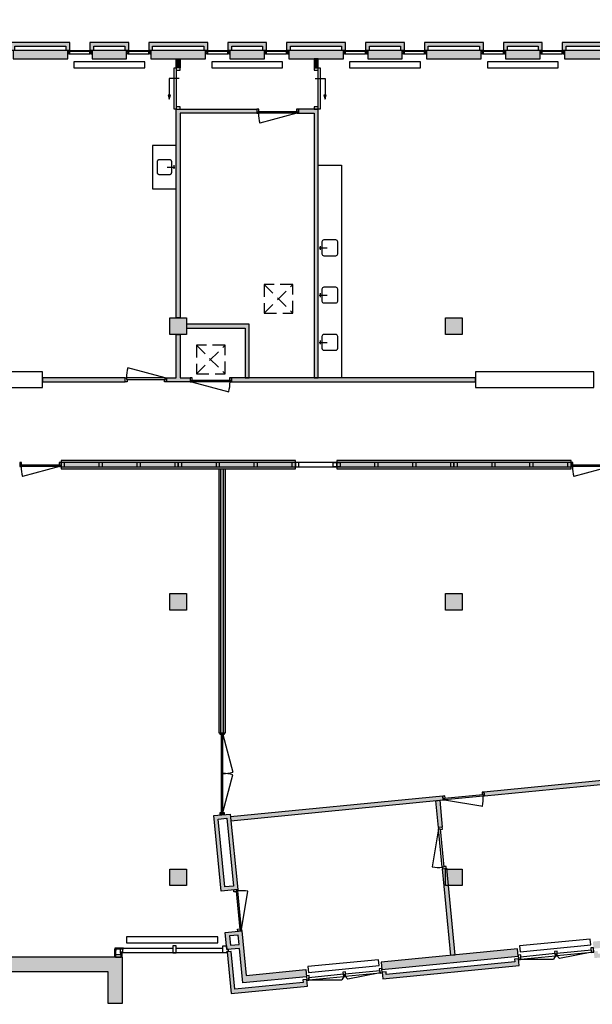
# Model space of a CAD drawing. Header units: millimetres. Extents: x 64796 to 111488, y -29982 to -2511.
# Tile 2 of 3: x 85040 to 99581, y -28156 to -3152. Entities that reach past the tile are written whole.
import ezdxf

# ---------------------------------------------------------------- set-up
doc = ezdxf.new("R2010")
doc.units = ezdxf.units.MM
doc.header["$LTSCALE"] = 100
doc.linetypes.add('DASHED2', pattern=[9.525, 6.35, -3.175])
doc.linetypes.add('HIDDEN2', pattern=[4.7625, 3.175, -1.5875])
for name, color, linetype in [('AA21----_BUITENWAND', 252, 'Continuous'), ('AA22----_BINNENWAND', 254, 'Continuous'), ('AA28----_KONSTRUKTIE', 8, 'Continuous'), ('AL21----_BUITENWAND', 3, 'Continuous'), ('AL22----_BINNENWAND', 2, 'Continuous'), ('AL28----_KONSTRUKTIE', 3, 'Continuous'), ('AL31----_BUITENKOZIJNEN', 1, 'Continuous'), ('AL32----_BINNENKOZIJNEN', 7, 'Continuous'), ('AL33----_VLOEROPENINGEN', 8, 'HIDDEN2'), ('AL51----_RADIATOREN', 8, 'Continuous'), ('AL74----_KEUKEN', 7, 'Continuous')]:
    doc.layers.add(name, color=color, linetype=linetype)

# ---------------------------------------------------------------- blocks, each defined once
blk = doc.blocks.new('*U6')
at = {"layer": 'AL32----_BINNENKOZIJNEN'}
blk.add_lwpolyline([(-35, 50), (-982, 304)], dxfattribs=at)
for points in [[(-1050, 50), (-1015, 50), (-1015, 9), (-1000, 9), (-1000, -50), (-1050, -50)], [(-1015, 9), (-35, 9), (-35, 50), (-1015, 50)], [(-50, -50), (-50, 9), (-35, 9), (-35, 50), (0, 50), (0, -50)]]:
    blk.add_lwpolyline(points, close=True, dxfattribs=at)
blk.add_arc((-35, 50), 980, 165, 180.0038, dxfattribs=at)
blk = doc.blocks.new('*U7')
at = {"layer": 'AL32----_BINNENKOZIJNEN'}
for points in [[(-1050, -50), (-1015, -50), (-1015, -9), (-1000, -9), (-1000, 50), (-1050, 50)], [(-50, 50), (-50, -9), (-35, -9), (-35, -50), (0, -50), (0, 50)], [(-1015, -9), (-35, -9), (-35, -50), (-1015, -50)]]:
    blk.add_lwpolyline(points, close=True, dxfattribs=at)
blk.add_lwpolyline([(-1015, -50), (-68, -304)], dxfattribs=at)
blk.add_arc((-1015, -50), 980, 345, 0.0038, dxfattribs=at)
blk = doc.blocks.new('*U11')
at = {"layer": 'AL32----_BINNENKOZIJNEN'}
for points in [[(-2015, 21), (-1059, 277)], [(-35, 21), (-991, 277)], [(-1025, -21), (-1025, 21)]]:
    blk.add_lwpolyline(points, dxfattribs=at)
for points in [[(-2050, 50), (-2015, 50), (-2015, -50), (-2050, -50)], [(-2015, 21), (-2015, -21), (-35, -21), (-35, 21)], [(-35, 50), (0, 50), (0, -50), (-35, -50)]]:
    blk.add_lwpolyline(points, close=True, dxfattribs=at)
for centre, start, end in [((-2015, 21), 359.9993, 15), ((-35, 21), 165, 180.0007)]:
    blk.add_arc(centre, 990, start, end, dxfattribs=at)
blk = doc.blocks.new('*U8')
at = {"layer": 'AL32----_BINNENKOZIJNEN'}
for points in [[(-1050, -50), (-1015, -50), (-1015, -9), (-1000, -9), (-1000, 50), (-1050, 50)], [(-50, 50), (-50, -9), (-35, -9), (-35, -50), (0, -50), (0, 50)], [(-1015, -9), (-35, -9), (-35, -50), (-1015, -50)]]:
    blk.add_lwpolyline(points, close=True, dxfattribs=at)
blk.add_lwpolyline([(-35, -50), (-982, -304)], dxfattribs=at)
blk.add_arc((-35, -50), 980, 179.9962, 195, dxfattribs=at)
blk = doc.blocks.new('33_kruipluik_730x730')
at = {"layer": 'AL33----_VLOEROPENINGEN', "linetype": 'DASHED2', "ltscale": 0.5}
for p, q in [((-365, 365), (365, -365)), ((-365, -365), (365, 365))]:
    blk.add_line(p, q, dxfattribs=at)
at = {"layer": 'AL33----_VLOEROPENINGEN'}
blk.add_lwpolyline([(-365, 365), (-365, -365), (365, -365), (365, 365)], close=True, dxfattribs=at)

msp = doc.modelspace()

# ---------------------------------------------------------------- hatches: boundary and pattern name
at = {"layer": 'AA21----_BUITENWAND'}
h = msp.add_hatch(color=256, dxfattribs=at)
h.paths.add_polyline_path([(68816, -3727), (68816, -3928), (68716, -3928), (68716, -3827), (68061, -3827), (65444, -3270), (65397, -3491), (67990, -4043), (67990, -4145), (65279, -3568), (65367, -3152), (68071, -3727)])
h.paths.add_polyline_path([(69324, -3727), (69324, -3928), (69424, -3928), (69424, -3827), (70208, -3827), (70208, -3928), (70308, -3928), (70308, -3727)])
h.paths.add_polyline_path([(70816, -3727), (70816, -3928), (70916, -3928), (70916, -3827), (72216, -3827), (72216, -3928), (72316, -3928), (72316, -3727)])
h.paths.add_polyline_path([(72824, -3727), (72824, -3928), (72924, -3928), (72924, -3827), (73708, -3827), (73708, -3928), (73808, -3928), (73808, -3727)])
h.paths.add_polyline_path([(74316, -3727), (74316, -3928), (74416, -3928), (74416, -3827), (75716, -3827), (75716, -3928), (75816, -3928), (75816, -3727)])
h.paths.add_polyline_path([(76324, -3727), (76324, -3928), (76424, -3928), (76424, -3827), (77208, -3827), (77208, -3928), (77308, -3928), (77308, -3727)])
h.paths.add_polyline_path([(77816, -3727), (77816, -3928), (77916, -3928), (77916, -3827), (79216, -3827), (79216, -3928), (79316, -3928), (79316, -3727)])
h.paths.add_polyline_path([(79824, -3727), (79824, -3928), (79924, -3928), (79924, -3827), (80708, -3827), (80708, -3928), (80808, -3928), (80808, -3727)])
h.paths.add_polyline_path([(81316, -3727), (81316, -3928), (81416, -3928), (81416, -3827), (82716, -3827), (82716, -3928), (82816, -3928), (82816, -3727)])
h.paths.add_polyline_path([(83324, -3727), (83324, -3928), (83424, -3928), (83424, -3827), (84208, -3827), (84208, -3928), (84308, -3928), (84308, -3727)])
h.paths.add_polyline_path([(84816, -3727), (84816, -3928), (84916, -3928), (84916, -3827), (86216, -3827), (86216, -3928), (86316, -3928), (86316, -3727)])
h.paths.add_polyline_path([(105816, -3727), (105816, -3928), (105916, -3928), (105916, -3827), (107449, -3827), (107449, -3928), (107549, -3928), (107549, -3727)])
h.paths.add_polyline_path([(102316, -3727), (102316, -3928), (102416, -3928), (102416, -3827), (103716, -3827), (103716, -3928), (103816, -3928), (103816, -3727)])
h.paths.add_polyline_path([(98816, -3727), (98816, -3928), (98916, -3928), (98916, -3827), (100216, -3827), (100216, -3928), (100316, -3928), (100316, -3727)])
h.paths.add_polyline_path([(95316, -3727), (95316, -3928), (95416, -3928), (95416, -3827), (96716, -3827), (96716, -3928), (96816, -3928), (96816, -3727)])
h.paths.add_polyline_path([(91816, -3727), (91816, -3928), (91916, -3928), (91916, -3827), (93216, -3827), (93216, -3928), (93316, -3928), (93316, -3727)])
h.paths.add_polyline_path([(88316, -3727), (88316, -3928), (88416, -3928), (88416, -3827), (89716, -3827), (89716, -3928), (89816, -3928), (89816, -3727)])
h.paths.add_polyline_path([(104324, -3727), (104324, -3928), (104424, -3928), (104424, -3827), (105208, -3827), (105208, -3928), (105308, -3928), (105308, -3727)])
h.paths.add_polyline_path([(100824, -3727), (100824, -3928), (100924, -3928), (100924, -3827), (101708, -3827), (101708, -3928), (101808, -3928), (101808, -3727)])
h.paths.add_polyline_path([(97324, -3727), (97324, -3928), (97424, -3928), (97424, -3827), (98208, -3827), (98208, -3928), (98308, -3928), (98308, -3727)])
h.paths.add_polyline_path([(93824, -3727), (93824, -3928), (93924, -3928), (93924, -3827), (94708, -3827), (94708, -3928), (94808, -3928), (94808, -3727)])
h.paths.add_polyline_path([(90324, -3727), (90324, -3928), (90424, -3928), (90424, -3827), (91208, -3827), (91208, -3928), (91308, -3928), (91308, -3727)])
h.paths.add_polyline_path([(86824, -3727), (86824, -3928), (86924, -3928), (86924, -3827), (87708, -3827), (87708, -3928), (87808, -3928), (87808, -3727)])
h.paths.add_polyline_path([(110272, -24183), (110071, -24183), (110071, -24283), (110172, -24283), (110172, -24933), (110730, -27554), (110508, -27601), (109960, -25026), (109864, -25035), (109868, -25072), (110431, -27720), (110847, -27631), (110272, -24933)])
h.paths.add_polyline_path([(110272, -22183), (110071, -22183), (110071, -22083), (110172, -22083), (110172, -20783), (110071, -20783), (110071, -20683), (110272, -20683)])
h.paths.add_polyline_path([(110272, -18683), (110071, -18683), (110071, -18583), (110172, -18583), (110172, -17283), (110071, -17283), (110071, -17183), (110272, -17183)])
h.paths.add_polyline_path([(110272, -15183), (110071, -15183), (110071, -15083), (110172, -15083), (110172, -13783), (110071, -13783), (110071, -13683), (110272, -13683)])
h.paths.add_polyline_path([(110272, -11683), (110071, -11683), (110071, -11583), (110172, -11583), (110172, -10283), (110071, -10283), (110071, -10183), (110272, -10183)])
h.paths.add_polyline_path([(110272, -23675), (110071, -23675), (110071, -23575), (110172, -23575), (110172, -22791), (110071, -22791), (110071, -22691), (110272, -22691)])
h.paths.add_polyline_path([(110272, -20175), (110071, -20175), (110071, -20075), (110172, -20075), (110172, -19291), (110071, -19291), (110071, -19191), (110272, -19191)])
h.paths.add_polyline_path([(110272, -16675), (110071, -16675), (110071, -16575), (110172, -16575), (110172, -15791), (110071, -15791), (110071, -15691), (110272, -15691)])
h.paths.add_polyline_path([(110272, -13175), (110071, -13175), (110071, -13075), (110172, -13075), (110172, -12291), (110071, -12291), (110071, -12191), (110272, -12191)])
h.paths.add_polyline_path([(110272, -9675), (110071, -9675), (110071, -9575), (110172, -9575), (110172, -8791), (110071, -8791), (110071, -8691), (110272, -8691)])
h.paths.add_polyline_path([(110272, -6450), (110071, -6450), (110071, -6550), (110172, -6550), (110172, -8083), (110071, -8083), (110071, -8183), (110272, -8183)])
h.paths.add_polyline_path([(105009, -26457), (104992, -26287), (105092, -26278), (105099, -26347), (106836, -26178), (106754, -25339), (106853, -25329), (106945, -26268)])
h.paths.add_polyline_path([(103097, -26643), (103080, -26474), (102981, -26484), (102988, -26554), (99724, -26872), (99717, -26803), (99618, -26813), (99634, -26982)])
h.paths.add_polyline_path([(97722, -27169), (97706, -26999), (97606, -27009), (97613, -27079), (94350, -27398), (94343, -27328), (94243, -27338), (94260, -27507)])
h.paths.add_polyline_path([(92348, -27694), (92332, -27524), (92232, -27534), (92239, -27604), (90502, -27774), (90408, -26817), (90309, -26826), (90412, -27883)])
h.paths.add_polyline_path([(67860, -9699), (67960, -9699), (67960, -7467), (68016, -7467), (68016, -7367), (67860, -7367)])
h = msp.add_hatch(color=256, dxfattribs=at)
h.paths.add_polyline_path([(105871, -3933), (105871, -4147), (107549, -4147), (107549, -3933)])
h.paths.add_polyline_path([(102371, -3933), (102371, -4147), (103761, -4147), (103761, -3933)])
h.paths.add_polyline_path([(98871, -3933), (98871, -4147), (100261, -4147), (100261, -3933)])
h.paths.add_polyline_path([(95371, -3933), (95371, -4147), (96761, -4147), (96761, -3933)])
h.paths.add_polyline_path([(91871, -3933), (91871, -4147), (93261, -4147), (93261, -3933)])
h.paths.add_polyline_path([(88371, -3933), (88371, -4147), (89761, -4147), (89761, -3933)])
h.paths.add_polyline_path([(84871, -3933), (84871, -4147), (86261, -4147), (86261, -3933)])
h.paths.add_polyline_path([(81371, -3933), (81371, -4147), (82761, -4147), (82761, -3933)])
h.paths.add_polyline_path([(77871, -3933), (77871, -4147), (79261, -4147), (79261, -3933)])
h.paths.add_polyline_path([(74371, -3933), (74371, -4147), (75761, -4147), (75761, -3933)])
h.paths.add_polyline_path([(70871, -3933), (70871, -4147), (72261, -4147), (72261, -3933)])
h.paths.add_polyline_path([(104379, -3933), (104379, -4147), (105253, -4147), (105253, -3933)])
h.paths.add_polyline_path([(100879, -3933), (100879, -4147), (101753, -4147), (101753, -3933)])
h.paths.add_polyline_path([(97379, -3933), (97379, -4147), (98253, -4147), (98253, -3933)])
h.paths.add_polyline_path([(93879, -3933), (93879, -4147), (94753, -4147), (94753, -3933)])
h.paths.add_polyline_path([(90379, -3933), (90379, -4147), (91253, -4147), (91253, -3933)])
h.paths.add_polyline_path([(86879, -3933), (86879, -4147), (87753, -4147), (87753, -3933)])
h.paths.add_polyline_path([(83379, -3933), (83379, -4147), (84253, -4147), (84253, -3933)])
h.paths.add_polyline_path([(79879, -3933), (79879, -4147), (80753, -4147), (80753, -3933)])
h.paths.add_polyline_path([(76379, -3933), (76379, -4147), (77253, -4147), (77253, -3933)])
h.paths.add_polyline_path([(72879, -3933), (72879, -4147), (73753, -4147), (73753, -3933)])
h.paths.add_polyline_path([(69379, -3933), (69379, -4147), (70253, -4147), (70253, -3933)])
h.paths.add_polyline_path([(66066, -9341), (64796, -9341), (64796, -9711), (65696, -9711), (65696, -17136), (66066, -17131)])
h.paths.add_polyline_path([(65696, -19131), (65696, -24311), (65196, -24311), (65196, -24551), (66066, -24551), (66066, -19131)])
h.paths.add_polyline_path([(65696, -25821), (66066, -25821), (66066, -26921), (65066, -26921), (65066, -26551), (65696, -26551)])
h = msp.add_hatch(color=256, dxfattribs=at)
h.paths.add_polyline_path([(90369, -26418), (90393, -26657), (90612, -26636), (90588, -26397)], flags=16)
h.paths.add_polyline_path([(92307, -27276), (92325, -27455), (90707, -27613), (90621, -26735), (90303, -26767), (90260, -26329), (90678, -26288), (90789, -27424)])
h.paths.add_polyline_path([(94219, -27089), (94237, -27268), (97699, -26930), (97682, -26751)])
h.paths.add_polyline_path([(99594, -26564), (99611, -26743), (103074, -26405), (103056, -26225)])
h.paths.add_polyline_path([(106610, -25303), (106431, -25321), (106486, -25890), (104968, -26039), (104985, -26218), (106683, -26052)])
h.paths.add_polyline_path([(109852, -24238), (110066, -24238), (110066, -24964), (109852, -24964)])
h.paths.add_polyline_path([(109852, -20738), (110066, -20738), (110066, -22128), (109852, -22128)])
h.paths.add_polyline_path([(109852, -17238), (110066, -17238), (110066, -18628), (109852, -18628)])
h.paths.add_polyline_path([(109852, -13738), (110066, -13738), (110066, -15128), (109852, -15128)])
h.paths.add_polyline_path([(109852, -10238), (110066, -10238), (110066, -11628), (109852, -11628)])
h.paths.add_polyline_path([(109852, -22746), (110066, -22746), (110066, -23620), (109852, -23620)])
h.paths.add_polyline_path([(109852, -19246), (110066, -19246), (110066, -20120), (109852, -20120)])
h.paths.add_polyline_path([(109852, -15746), (110066, -15746), (110066, -16620), (109852, -16620)])
h.paths.add_polyline_path([(109852, -12246), (110066, -12246), (110066, -13120), (109852, -13120)])
h.paths.add_polyline_path([(109852, -8746), (110066, -8746), (110066, -9620), (109852, -9620)])
h.paths.add_polyline_path([(109852, -6450), (110066, -6450), (110066, -8128), (109852, -8128)])
h = msp.add_hatch(color=256, dxfattribs=at)
h.paths.add_polyline_path([(70070, -26956), (70070, -28156), (70440, -28156), (70440, -27326), (76210, -27326), (76210, -26956)])
h.paths.add_polyline_path([(77595, -27326), (77872, -27326), (77872, -26956), (77595, -26956)])
h.paths.add_polyline_path([(80205, -27326), (79860, -27326), (79860, -26956), (80205, -26956)])
h.paths.add_polyline_path([(87650, -28126), (87650, -26956), (81590, -26956), (81590, -27326), (87280, -27326), (87280, -28126)])
at = {"layer": 'AA22----_BINNENWAND'}
for points in [[(89016, -4147), (89116, -4147), (89116, -4377), (89016, -4377)], [(92517, -4147), (92517, -4377), (92617, -4377), (92617, -4147)], [(89016, -5427), (91066, -5427), (91066, -5527), (89116, -5527), (89116, -10723), (89016, -10723)], [(92616, -5427), (92116, -5427), (92116, -5527), (92516, -5527), (92516, -12246), (92616, -12246)], [(89276, -10883), (89276, -10983), (90766, -10983), (90766, -12246), (90866, -12246), (90866, -10883)], [(89016, -11143), (89116, -11143), (89116, -12246), (89366, -12246), (89366, -12346), (88766, -12346), (88766, -12246), (89016, -12246)], [(85616, -12246), (85616, -12346), (87716, -12346), (87716, -12246)], [(90416, -12246), (90416, -12346), (96616, -12346), (96616, -12246)], [(86090, -14346), (86090, -14556), (92040, -14556), (92040, -14346)], [(93092, -14346), (93092, -14556), (99040, -14556), (99040, -14346)], [(90104, -14556), (90254, -14556), (90254, -21270), (90104, -21270)]]:
    msp.add_hatch(color=256, dxfattribs=at).paths.add_polyline_path(points)
h = msp.add_hatch(color=256, dxfattribs=at)
h.paths.add_polyline_path([(95775, -24712), (95874, -24702), (96090, -26906), (95990, -26916)])
h.paths.add_polyline_path([(95606, -22985), (95706, -22975), (95772, -23657), (95673, -23667)])
h.paths.add_polyline_path([(90395, -23394), (90405, -23493), (95794, -22967), (95785, -22867)])
h.paths.add_polyline_path([(100854, -22472), (100954, -22463), (101338, -26393), (101238, -26404)])
h.paths.add_polyline_path([(96830, -22765), (96839, -22865), (104828, -22082), (104819, -21984)])
h = msp.add_hatch(color=256, dxfattribs=at)
h.paths.add_polyline_path([(90080, -23455), (90299, -23433), (90467, -25153), (90248, -25174)], flags=16)
h.paths.add_polyline_path([(89970, -23365), (90388, -23324), (90576, -25243), (90158, -25284)])
at = {"layer": 'AA28----_KONSTRUKTIE'}
h = msp.add_hatch(color=256, dxfattribs=at)
h.dxf.hatch_style = 1
h.paths.add_polyline_path([(88856, -10723), (88856, -11143), (89276, -11143), (89276, -10723)])
h = msp.add_hatch(color=256, dxfattribs=at)
h.dxf.hatch_style = 1
h.paths.add_polyline_path([(95856, -10723), (95856, -11143), (96276, -11143), (96276, -10723)])
h = msp.add_hatch(color=256, dxfattribs=at)
h.dxf.hatch_style = 1
h.paths.add_polyline_path([(88856, -17723), (88856, -18143), (89276, -18143), (89276, -17723)])
h = msp.add_hatch(color=256, dxfattribs=at)
h.dxf.hatch_style = 1
h.paths.add_polyline_path([(95856, -17723), (95856, -18143), (96276, -18143), (96276, -17723)])
h = msp.add_hatch(color=256, dxfattribs=at)
h.dxf.hatch_style = 1
h.paths.add_polyline_path([(88856, -24723), (88856, -25143), (89276, -25143), (89276, -24723)])
h = msp.add_hatch(color=256, dxfattribs=at)
h.dxf.hatch_style = 1
h.paths.add_polyline_path([(95856, -24723), (95856, -25143), (96276, -25143), (96276, -24723)])

# ---------------------------------------------------------------- linework, layer by layer
at = {"layer": 'AL21----_BUITENWAND'}
for points in [[(84816, -3727), (84816, -3928), (84916, -3928), (84916, -3827), (86216, -3827), (86216, -3928), (86316, -3928), (86316, -3727)], [(86824, -3727), (86824, -3928), (86924, -3928), (86924, -3827), (87708, -3827), (87708, -3928), (87808, -3928), (87808, -3727)], [(88316, -3727), (88316, -3928), (88416, -3928), (88416, -3827), (89716, -3827), (89716, -3928), (89816, -3928), (89816, -3727)], [(90324, -3727), (90324, -3928), (90424, -3928), (90424, -3827), (91208, -3827), (91208, -3928), (91308, -3928), (91308, -3727)], [(91816, -3727), (91816, -3928), (91916, -3928), (91916, -3827), (93216, -3827), (93216, -3928), (93316, -3928), (93316, -3727)], [(93824, -3727), (93824, -3928), (93924, -3928), (93924, -3827), (94708, -3827), (94708, -3928), (94808, -3928), (94808, -3727)], [(95316, -3727), (95316, -3928), (95416, -3928), (95416, -3827), (96716, -3827), (96716, -3928), (96816, -3928), (96816, -3727)], [(97324, -3727), (97324, -3928), (97424, -3928), (97424, -3827), (98208, -3827), (98208, -3928), (98308, -3928), (98308, -3727)], [(98816, -3727), (98816, -3928), (98916, -3928), (98916, -3827), (100216, -3827), (100216, -3928), (100316, -3928), (100316, -3727)], [(84871, -3933), (84871, -4147), (86261, -4147), (86261, -3933)], [(86879, -3933), (86879, -4147), (87753, -4147), (87753, -3933)], [(88371, -3933), (88371, -4147), (89761, -4147), (89761, -3933)], [(90379, -3933), (90379, -4147), (91253, -4147), (91253, -3933)], [(91871, -3933), (91871, -4147), (93261, -4147), (93261, -3933)], [(93879, -3933), (93879, -4147), (94753, -4147), (94753, -3933)], [(95371, -3933), (95371, -4147), (96761, -4147), (96761, -3933)], [(97379, -3933), (97379, -4147), (98253, -4147), (98253, -3933)], [(98871, -3933), (98871, -4147), (100261, -4147), (100261, -3933)], [(92307, -27276), (92325, -27455), (90707, -27613), (90621, -26735), (90303, -26767), (90260, -26329), (90678, -26288), (90789, -27424)], [(90369, -26418), (90393, -26657), (90612, -26636), (90588, -26397)], [(94219, -27089), (94237, -27268), (97699, -26930), (97682, -26751)], [(87650, -28126), (87650, -26956), (81590, -26956), (81590, -27326), (87280, -27326), (87280, -28126)], [(92348, -27694), (92332, -27524), (92232, -27534), (92239, -27604), (90502, -27774), (90408, -26817), (90309, -26826), (90412, -27883)], [(97722, -27169), (97706, -26999), (97606, -27009), (97613, -27079), (94350, -27398), (94343, -27328), (94243, -27338), (94260, -27507)]]:
    msp.add_lwpolyline(points, close=True, dxfattribs=at)
at = {"layer": 'AL22----_BINNENWAND'}
for points in [[(89016, -4147), (89116, -4147), (89116, -4377), (89016, -4377)], [(92517, -4147), (92517, -4377), (92617, -4377), (92617, -4147)], [(89016, -5427), (91066, -5427), (91066, -5527), (89116, -5527), (89116, -10723), (89016, -10723)], [(92616, -5427), (92116, -5427), (92116, -5527), (92516, -5527), (92516, -12246), (92616, -12246)], [(89276, -10883), (89276, -10983), (90766, -10983), (90766, -12246), (90866, -12246), (90866, -10883)], [(89016, -11143), (89116, -11143), (89116, -12246), (89366, -12246), (89366, -12346), (88766, -12346), (88766, -12246), (89016, -12246)], [(85616, -12246), (85616, -12346), (87716, -12346), (87716, -12246)], [(90416, -12246), (90416, -12346), (96616, -12346), (96616, -12246)], [(86090, -14346), (86090, -14556), (92040, -14556), (92040, -14346)], [(93092, -14346), (93092, -14556), (99040, -14556), (99040, -14346)], [(90104, -14556), (90254, -14556), (90254, -21270), (90104, -21270)], [(96830, -22765), (96839, -22865), (104828, -22082), (104819, -21984)], [(90395, -23394), (90405, -23493), (95794, -22967), (95785, -22867)], [(95606, -22985), (95706, -22975), (95772, -23657), (95673, -23667)], [(89970, -23365), (90388, -23324), (90576, -25243), (90158, -25284)], [(90080, -23455), (90299, -23433), (90467, -25153), (90248, -25174)], [(95775, -24712), (95874, -24702), (96090, -26906), (95990, -26916)]]:
    msp.add_lwpolyline(points, close=True, dxfattribs=at)
for points in [[(90142, -14556), (90142, -21270)], [(90217, -21270), (90217, -14556)]]:
    msp.add_lwpolyline(points, dxfattribs=at)
at = {"layer": 'AL28----_KONSTRUKTIE'}
for points in [[(88856, -10723), (89276, -10723), (89276, -11143), (88856, -11143)], [(95856, -10723), (96276, -10723), (96276, -11143), (95856, -11143)], [(88856, -17723), (89276, -17723), (89276, -18143), (88856, -18143)], [(95856, -17723), (96276, -17723), (96276, -18143), (95856, -18143)], [(88856, -24723), (89276, -24723), (89276, -25143), (88856, -25143)], [(95856, -24723), (96276, -24723), (96276, -25143), (95856, -25143)]]:
    msp.add_lwpolyline(points, close=True, dxfattribs=at)
at = {"layer": 'AL31----_BUITENKOZIJNEN'}
for points in [[(86261, -3933), (86291, -3933), (86291, -4008), (86267, -4008), (86267, -3998), (86261, -3998)], [(86316, -3967), (86296, -3967), (86296, -3977), (86291, -3977), (86291, -4023), (86316, -4023)], [(86824, -3967), (86844, -3967), (86844, -3977), (86849, -3977), (86849, -4023), (86824, -4023)], [(86879, -3933), (86849, -3933), (86849, -4008), (86873, -4008), (86873, -3998), (86879, -3998)], [(87753, -3933), (87783, -3933), (87783, -4008), (87759, -4008), (87759, -3998), (87753, -3998)], [(87808, -3967), (87788, -3967), (87788, -3977), (87783, -3977), (87783, -4023), (87808, -4023)], [(88316, -3967), (88336, -3967), (88336, -3977), (88341, -3977), (88341, -4023), (88316, -4023)], [(88371, -3933), (88341, -3933), (88341, -4008), (88365, -4008), (88365, -3998), (88371, -3998)], [(89761, -3933), (89791, -3933), (89791, -4008), (89767, -4008), (89767, -3998), (89761, -3998)], [(89816, -3967), (89796, -3967), (89796, -3977), (89791, -3977), (89791, -4023), (89816, -4023)], [(90324, -3967), (90344, -3967), (90344, -3977), (90349, -3977), (90349, -4023), (90324, -4023)], [(90379, -3933), (90349, -3933), (90349, -4008), (90373, -4008), (90373, -3998), (90379, -3998)], [(91253, -3933), (91283, -3933), (91283, -4008), (91259, -4008), (91259, -3998), (91253, -3998)], [(91308, -3967), (91288, -3967), (91288, -3977), (91283, -3977), (91283, -4023), (91308, -4023)], [(91816, -3967), (91836, -3967), (91836, -3977), (91841, -3977), (91841, -4023), (91816, -4023)], [(91871, -3933), (91841, -3933), (91841, -4008), (91865, -4008), (91865, -3998), (91871, -3998)], [(93261, -3933), (93291, -3933), (93291, -4008), (93267, -4008), (93267, -3998), (93261, -3998)], [(93316, -3967), (93296, -3967), (93296, -3977), (93291, -3977), (93291, -4023), (93316, -4023)], [(93824, -3967), (93844, -3967), (93844, -3977), (93849, -3977), (93849, -4023), (93824, -4023)], [(93879, -3933), (93849, -3933), (93849, -4008), (93873, -4008), (93873, -3998), (93879, -3998)], [(94753, -3933), (94783, -3933), (94783, -4008), (94759, -4008), (94759, -3998), (94753, -3998)], [(94808, -3967), (94788, -3967), (94788, -3977), (94783, -3977), (94783, -4023), (94808, -4023)], [(95316, -3967), (95336, -3967), (95336, -3977), (95341, -3977), (95341, -4023), (95316, -4023)], [(95371, -3933), (95341, -3933), (95341, -4008), (95365, -4008), (95365, -3998), (95371, -3998)], [(96761, -3933), (96791, -3933), (96791, -4008), (96767, -4008), (96767, -3998), (96761, -3998)], [(96816, -3967), (96796, -3967), (96796, -3977), (96791, -3977), (96791, -4023), (96816, -4023)], [(97324, -3967), (97344, -3967), (97344, -3977), (97349, -3977), (97349, -4023), (97324, -4023)], [(97379, -3933), (97349, -3933), (97349, -4008), (97373, -4008), (97373, -3998), (97379, -3998)], [(98253, -3933), (98283, -3933), (98283, -4008), (98259, -4008), (98259, -3998), (98253, -3998)], [(98308, -3967), (98288, -3967), (98288, -3977), (98283, -3977), (98283, -4023), (98308, -4023)], [(98816, -3967), (98836, -3967), (98836, -3977), (98841, -3977), (98841, -4023), (98816, -4023)], [(98871, -3933), (98841, -3933), (98841, -4008), (98865, -4008), (98865, -3998), (98871, -3998)], [(86291, -4008), (86291, -4018), (86286, -4018), (86286, -4023), (86261, -4023), (86261, -4018), (86263, -4008)], [(86849, -4008), (86849, -4018), (86854, -4018), (86854, -4023), (86879, -4023), (86879, -4018), (86877, -4008)], [(87783, -4008), (87783, -4018), (87778, -4018), (87778, -4023), (87753, -4023), (87753, -4018), (87755, -4008)], [(88341, -4008), (88341, -4018), (88346, -4018), (88346, -4023), (88371, -4023), (88371, -4018), (88369, -4008)], [(89791, -4008), (89791, -4018), (89786, -4018), (89786, -4023), (89761, -4023), (89761, -4018), (89763, -4008)], [(90349, -4008), (90349, -4018), (90354, -4018), (90354, -4023), (90379, -4023), (90379, -4018), (90377, -4008)], [(91283, -4008), (91283, -4018), (91278, -4018), (91278, -4023), (91253, -4023), (91253, -4018), (91255, -4008)], [(91841, -4008), (91841, -4018), (91846, -4018), (91846, -4023), (91871, -4023), (91871, -4018), (91869, -4008)], [(93291, -4008), (93291, -4018), (93286, -4018), (93286, -4023), (93261, -4023), (93261, -4018), (93263, -4008)], [(93849, -4008), (93849, -4018), (93854, -4018), (93854, -4023), (93879, -4023), (93879, -4018), (93877, -4008)], [(94783, -4008), (94783, -4018), (94778, -4018), (94778, -4023), (94753, -4023), (94753, -4018), (94755, -4008)], [(95341, -4008), (95341, -4018), (95346, -4018), (95346, -4023), (95371, -4023), (95371, -4018), (95369, -4008)], [(96791, -4008), (96791, -4018), (96786, -4018), (96786, -4023), (96761, -4023), (96761, -4018), (96763, -4008)], [(97349, -4008), (97349, -4018), (97354, -4018), (97354, -4023), (97379, -4023), (97379, -4018), (97377, -4008)], [(98283, -4008), (98283, -4018), (98278, -4018), (98278, -4023), (98253, -4023), (98253, -4018), (98255, -4008)], [(98841, -4008), (98841, -4018), (98846, -4018), (98846, -4023), (98871, -4023), (98871, -4018), (98869, -4008)], [(87459, -26733), (87459, -26743), (87677, -26743), (87677, -26733)], [(87469, -26743), (87469, -26793), (87494, -26793), (87494, -26743)], [(87594, -26743), (87594, -26857), (87619, -26857), (87619, -26822), (87661, -26822), (87661, -26743)], [(88925, -26667), (88925, -26847), (89015, -26847), (89015, -26667)], [(90199, -26847), (90199, -26667), (90293, -26667), (90303, -26768), (90335, -26768), (90335, -26824), (90309, -26826), (90289, -26826), (90289, -26847)], [(99542, -26726), (99547, -26780), (99562, -26779), (99568, -26838), (99620, -26832), (99609, -26719)], [(87459, -26937), (87459, -26755), (87469, -26755), (87469, -26937)], [(87469, -26899), (87469, -26956), (87619, -26956), (87619, -26899)], [(87619, -26937), (87619, -26822), (87631, -26822), (87631, -26937)], [(97697, -26906), (97708, -27019), (97760, -27014), (97754, -26955), (97769, -26954), (97764, -26899), (97697, -26906)], [(97754, -26955), (97759, -27009), (98645, -26923), (98640, -26869)], [(98619, -26816), (98625, -26870), (98640, -26869), (98645, -26928), (98682, -26924), (98677, -26865), (98691, -26864), (98686, -26809)], [(98677, -26865), (98682, -26919), (99568, -26833), (99562, -26779)], [(94168, -27251), (94173, -27305), (94188, -27304), (94194, -27363), (94245, -27358), (94234, -27244)], [(92322, -27431), (92334, -27544), (92385, -27539), (92380, -27481), (92394, -27479), (92389, -27424), (92322, -27431)], [(92380, -27481), (92385, -27534), (93271, -27448), (93265, -27394)], [(93245, -27341), (93250, -27396), (93265, -27394), (93271, -27453), (93308, -27449), (93302, -27391), (93317, -27389), (93312, -27334)], [(93302, -27391), (93307, -27444), (94193, -27358), (94188, -27304)]]:
    msp.add_lwpolyline(points, close=True, dxfattribs=at)
for points in [[(86291, -3933), (86316, -3933), (86316, -3935, -0.412471), (86313, -3937), (86300, -3937, 0.412471), (86295, -3942), (86295, -3971, -0.414214), (86292, -3973), (86291, -3973)], [(86849, -3933), (86824, -3933), (86824, -3935, 0.412471), (86826, -3937), (86840, -3937, -0.412471), (86845, -3942), (86845, -3971, 0.414214), (86847, -3973), (86849, -3973)], [(87783, -3933), (87808, -3933), (87808, -3934, -0.412471), (87805, -3937), (87792, -3937, 0.412471), (87787, -3942), (87787, -3970, -0.414214), (87784, -3973), (87783, -3973)], [(88341, -3933), (88316, -3933), (88316, -3934, 0.412471), (88318, -3937), (88332, -3937, -0.412471), (88337, -3942), (88337, -3970, 0.414214), (88339, -3973), (88341, -3973)], [(89791, -3933), (89816, -3933), (89816, -3934, -0.412471), (89813, -3937), (89800, -3937, 0.412471), (89795, -3942), (89795, -3970, -0.414214), (89792, -3973), (89791, -3973)], [(90349, -3933), (90324, -3933), (90324, -3934, 0.412471), (90326, -3937), (90340, -3937, -0.412471), (90345, -3942), (90345, -3970, 0.414214), (90347, -3973), (90349, -3973)], [(91283, -3933), (91308, -3933), (91308, -3935, -0.412471), (91305, -3937), (91292, -3937, 0.412471), (91287, -3942), (91287, -3971, -0.414214), (91284, -3973), (91283, -3973)], [(91841, -3933), (91816, -3933), (91816, -3935, 0.412471), (91818, -3937), (91832, -3937, -0.412471), (91837, -3942), (91837, -3971, 0.414214), (91839, -3973), (91841, -3973)], [(93291, -3933), (93316, -3933), (93316, -3935, -0.412471), (93313, -3937), (93300, -3937, 0.412471), (93295, -3942), (93295, -3971, -0.414214), (93292, -3973), (93291, -3973)], [(93849, -3933), (93824, -3933), (93824, -3935, 0.412471), (93826, -3937), (93840, -3937, -0.412471), (93845, -3942), (93845, -3971, 0.414214), (93847, -3973), (93849, -3973)], [(94783, -3933), (94808, -3933), (94808, -3935, -0.412471), (94805, -3937), (94792, -3937, 0.412471), (94787, -3942), (94787, -3971, -0.414214), (94784, -3973), (94783, -3973)], [(95341, -3933), (95316, -3933), (95316, -3935, 0.412471), (95318, -3937), (95332, -3937, -0.412471), (95337, -3942), (95337, -3971, 0.414214), (95339, -3973), (95341, -3973)], [(96791, -3933), (96816, -3933), (96816, -3935, -0.412471), (96813, -3937), (96800, -3937, 0.412471), (96795, -3942), (96795, -3971, -0.414214), (96792, -3973), (96791, -3973)], [(97349, -3933), (97324, -3933), (97324, -3935, 0.412471), (97326, -3937), (97340, -3937, -0.412471), (97345, -3942), (97345, -3971, 0.414214), (97347, -3973), (97349, -3973)], [(98283, -3933), (98308, -3933), (98308, -3935, -0.412471), (98305, -3937), (98292, -3937, 0.412471), (98287, -3942), (98287, -3971, -0.414214), (98284, -3973), (98283, -3973)], [(98841, -3933), (98816, -3933), (98816, -3935, 0.412471), (98818, -3937), (98832, -3937, -0.412471), (98837, -3942), (98837, -3971, 0.414214), (98839, -3973), (98841, -3973)]]:
    msp.add_lwpolyline(points, format="xyb", close=True, dxfattribs=at)
for points in [[(86845, -3944), (86295, -3944)], [(86845, -3961), (86295, -3961)], [(88337, -3944), (87787, -3944)], [(88337, -3961), (87787, -3961)], [(90345, -3944), (89795, -3944)], [(90345, -3961), (89795, -3961)], [(91837, -3944), (91287, -3944)], [(91837, -3961), (91287, -3961)], [(93845, -3944), (93295, -3944)], [(93845, -3961), (93295, -3961)], [(95337, -3944), (94787, -3944)], [(95337, -3961), (94787, -3961)], [(97345, -3944), (96795, -3944)], [(97345, -3961), (96795, -3961)], [(98837, -3944), (98287, -3944)], [(98837, -3961), (98287, -3961)], [(86316, -4018), (86824, -4018)], [(87808, -4018), (88316, -4018)], [(89816, -4018), (90324, -4018)], [(91308, -4018), (91816, -4018)], [(93316, -4018), (93824, -4018)], [(94808, -4018), (95316, -4018)], [(96816, -4018), (97324, -4018)], [(98308, -4018), (98816, -4018)], [(87677, -26733), (88925, -26733)], [(89015, -26733), (90199, -26733)], [(90199, -26847), (87631, -26847)], [(98645, -26923), (98595, -27009)], [(98682, -26919), (98748, -26994)], [(99568, -26833), (98748, -26994)], [(97759, -27009), (98595, -27009)], [(93271, -27448), (93221, -27534)], [(93307, -27444), (93373, -27519)], [(94193, -27358), (93373, -27519)], [(92385, -27534), (93221, -27534)]]:
    msp.add_lwpolyline(points, dxfattribs=at)
at = {"layer": 'AL32----_BINNENKOZIJNEN'}
for points in [[(88966, -4377), (89016, -4377), (89016, -5427), (88966, -5427)], [(89016, -4377), (89016, -4437), (89116, -4437), (89116, -4377)], [(92517, -4377), (92517, -4437), (92617, -4437), (92617, -4377)], [(92616, -5427), (92617, -4377), (92667, -4377), (92667, -5427)], [(89016, -5367), (89016, -5427), (89116, -5427), (89116, -5367)], [(92517, -5367), (92516, -5427), (92616, -5427), (92616, -5367)], [(82616, -12096), (82616, -12496), (85616, -12496), (85616, -12096)], [(96616, -12096), (96616, -12496), (99616, -12496), (99616, -12095)], [(86090, -14394), (86090, -14508), (92040, -14508), (92040, -14394)], [(86090, -14394), (86090, -14508), (86180, -14508), (86180, -14394)], [(87053, -14394), (87053, -14508), (87143, -14508), (87143, -14394)], [(88014, -14394), (88014, -14508), (88104, -14508), (88104, -14394)], [(88976, -14394), (88976, -14508), (89066, -14508), (89066, -14394)], [(89066, -14394), (89066, -14508), (89156, -14508), (89156, -14394)], [(90027, -14394), (90027, -14508), (90117, -14508), (90117, -14394)], [(90989, -14394), (90989, -14508), (91079, -14508), (91079, -14394)], [(91950, -14394), (91950, -14508), (92040, -14508), (92040, -14394)], [(92040, -14394), (92040, -14508), (93092, -14508), (93092, -14394)], [(92040, -14394), (92040, -14508), (92130, -14508), (92130, -14394)], [(93002, -14394), (93092, -14394), (93092, -14508), (93002, -14508)], [(93092, -14394), (93092, -14508), (99040, -14508), (99040, -14394)], [(93092, -14394), (93182, -14394), (93182, -14508), (93092, -14508)], [(94053, -14394), (94053, -14508), (94143, -14508), (94143, -14394)], [(95014, -14394), (95014, -14508), (95104, -14508), (95104, -14394)], [(95976, -14394), (95976, -14508), (96066, -14508), (96066, -14394)], [(96066, -14394), (96066, -14508), (96156, -14508), (96156, -14394)], [(97027, -14394), (97027, -14508), (97117, -14508), (97117, -14394)], [(97989, -14394), (97989, -14508), (98079, -14508), (98079, -14394)], [(98950, -14394), (98950, -14508), (99040, -14508), (99040, -14394)], [(90129, -23349), (90129, -23320), (90229, -23320), (90229, -23339)]]:
    msp.add_lwpolyline(points, close=True, dxfattribs=at)
for points in [[(89091, -4645), (88840, -4645), (88840, -5171), (88867, -5070), (88812, -5070), (88840, -5171)], [(92541, -4645), (92793, -4645), (92793, -5171), (92820, -5070), (92766, -5070), (92793, -5171)]]:
    msp.add_lwpolyline(points, dxfattribs=at)
at = {"layer": 'AL51----_RADIATOREN'}
for points in [[(86416, -4222), (86416, -4372), (88216, -4372), (88216, -4222)], [(89916, -4222), (89916, -4372), (91716, -4372), (91716, -4222)], [(93416, -4222), (93416, -4372), (95216, -4372), (95216, -4222)], [(96916, -4222), (96916, -4372), (98716, -4372), (98716, -4222)], [(87749, -26442), (87749, -26592), (90075, -26592), (90075, -26442)], [(97735, -26675), (97750, -26824), (99541, -26649), (99527, -26500)], [(92361, -27200), (92375, -27349), (94167, -27174), (94152, -27025)]]:
    msp.add_lwpolyline(points, close=True, dxfattribs=at)
at = {"layer": 'AL74----_KEUKEN'}
for points in [[(89016, -6344), (88416, -6344), (88416, -7447), (89016, -7447)], [(88901, -6761), (88901, -6756), (88900, -6751), (88899, -6746), (88897, -6742), (88895, -6737), (88893, -6733), (88890, -6729), (88886, -6725), (88883, -6722), (88879, -6719), (88875, -6717), (88870, -6714), (88865, -6713), (88861, -6712), (88856, -6711), (88851, -6711), (88581, -6711), (88576, -6711), (88571, -6712), (88566, -6713), (88562, -6714), (88557, -6717), (88553, -6719), (88549, -6722), (88546, -6725), (88542, -6729), (88539, -6733), (88537, -6737), (88535, -6742), (88533, -6746), (88532, -6751), (88531, -6756), (88531, -6761), (88531, -7031), (88531, -7036), (88532, -7040), (88533, -7045), (88535, -7050), (88537, -7054), (88539, -7058), (88542, -7062), (88546, -7066), (88549, -7069), (88553, -7072), (88557, -7075), (88562, -7077), (88566, -7078), (88571, -7080), (88576, -7080), (88581, -7081), (88851, -7081), (88856, -7080), (88861, -7080), (88865, -7078), (88870, -7077), (88875, -7075), (88879, -7072), (88883, -7069), (88886, -7066), (88890, -7062), (88893, -7058), (88895, -7054), (88897, -7050), (88899, -7045), (88900, -7040), (88901, -7036), (88901, -7031)], [(92616, -6842), (93216, -6842), (93216, -12246), (92616, -12246)]]:
    msp.add_lwpolyline(points, close=True, dxfattribs=at)
for points in [[(88786, -6896), (88981, -6896)], [(88954, -6848), (88954, -6943)], [(92641, -8946), (92846, -8946)], [(92673, -8899), (92673, -8994)], [(92641, -10146), (92846, -10146)], [(92673, -10099), (92673, -10194)], [(92641, -11346), (92846, -11346)], [(92673, -11299), (92673, -11394)]]:
    msp.add_lwpolyline(points, dxfattribs=at)
for points in [[(93116, -8796, 0.414214), (93066, -8746), (92766, -8746, 0.414214), (92716, -8796), (92716, -9096, 0.414214), (92766, -9146), (93066, -9146, 0.414214), (93116, -9096)], [(93116, -9996, 0.414214), (93066, -9946), (92766, -9946, 0.414214), (92716, -9996), (92716, -10296, 0.414214), (92766, -10346), (93066, -10346, 0.414214), (93116, -10296)], [(93116, -11196, 0.414214), (93066, -11146), (92766, -11146, 0.414214), (92716, -11196), (92716, -11496, 0.414214), (92766, -11546), (93066, -11546, 0.414214), (93116, -11496)]]:
    msp.add_lwpolyline(points, format="xyb", close=True, dxfattribs=at)

# ---------------------------------------------------------------- block references
at = {"layer": 'AL32----_BINNENKOZIJNEN'}
for name, p in [('*U8', (92116, -5477)), ('*U6', (88766, -12296)), ('*U7', (90416, -12296)), ('*U8', (86090, -14451)), ('*U8', (100090, -14451))]:
    msp.add_blockref(name, p, dxfattribs=at)
for name, p, rotation in [('*U11', (90179, -23320), 270), ('*U7', (96835, -22815), 5.5804165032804), ('*U7', (95824, -24707), 275.5804165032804), ('*U6', (90628, -26293), 275.5804165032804)]:
    msp.add_blockref(name, p, dxfattribs=dict(at, rotation=rotation))
at = {"layer": 'AL33----_VLOEROPENINGEN'}
for p in [(91611, -10241), (89891, -11781)]:
    msp.add_blockref('33_kruipluik_730x730', p, dxfattribs=at)

doc.saveas('drawing.dxf')
